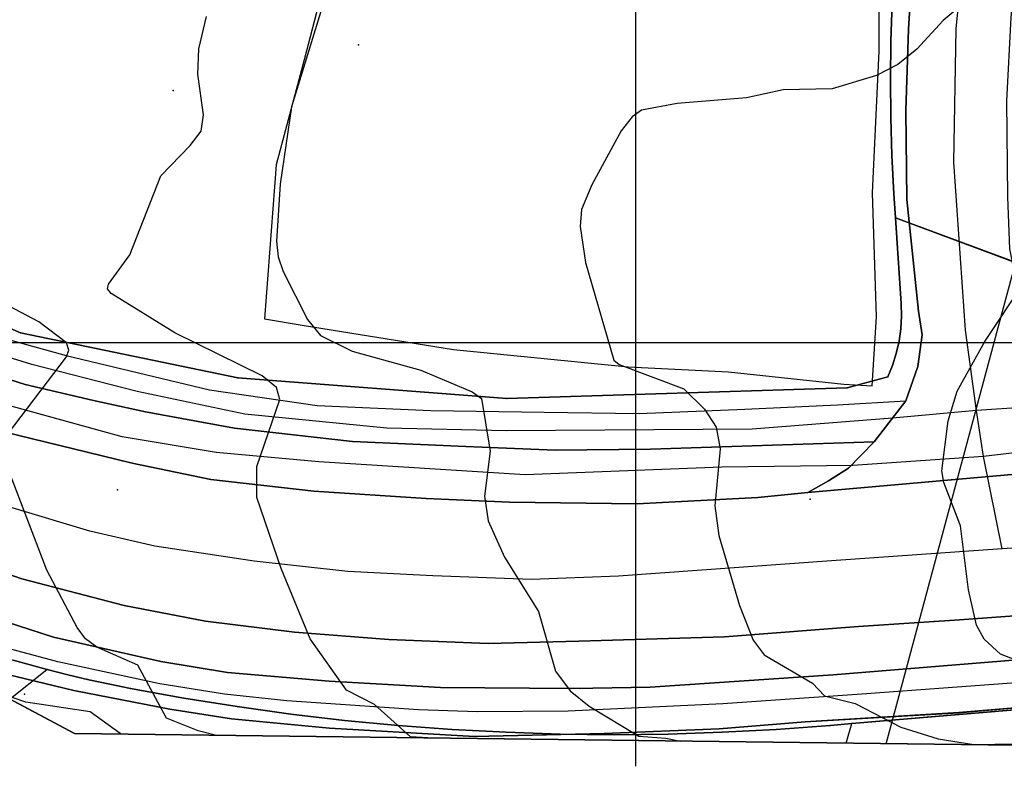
# Model space of a CAD drawing. Header units: inches. Extents: x 92347800 to 92626375, y 1600225090 to 1600386582.
# Tile 3 of 12: x 92413800 to 92471690, y 1600225090 to 1600268986. Entities that reach past the tile are written whole.
import ezdxf

# ---------------------------------------------------------------- set-up
doc = ezdxf.new("R2010")
doc.units = ezdxf.units.IN
doc.header["$MEASUREMENT"] = 0
for name, color, linetype in [('Adresse', 10, 'Continuous'), ('ArealressursFlate', 10, 'Continuous'), ('ArealressursGrense', 10, 'Continuous'), ('Bestillingspolygon', 10, 'Continuous'), ('Eiendomsgrense', 10, 'Continuous'), ('elveg20_v_kartverket_255_veglenke', 10, 'Continuous'), ('Gidtekst', 10, 'Continuous'), ('HøydeKurve', 10, 'Continuous'), ('KantUtsnitt', 10, 'Continuous'), ('Kumlokk', 10, 'Continuous'), ('Mast', 10, 'Continuous'), ('Rutenett', 10, 'Continuous'), ('SportIdrettPlass', 10, 'Continuous'), ('Teig', 10, 'Continuous'), ('Teiggrensepunkt', 10, 'Continuous'), ('Trase', 10, 'Continuous'), ('Vegdekkekant', 10, 'Continuous'), ('VegFiktivGrense', 10, 'Continuous'), ('VegGåendeOgSyklende', 10, 'Continuous'), ('VegKjørende', 10, 'Continuous')]:
    doc.layers.add(name, color=color, linetype=linetype)

# ---------------------------------------------------------------- blocks, each defined once
blk = doc.blocks.new('Alle data_NTM 10_NN2000_FeatureWriter_5_0_FMEBLOCK1')
at = {"layer": 'ArealressursFlate'}
for points in [[(-15660, -11590), (-15320, -8850), (-15010, -6840), (-14440, -2980), (-13720, 700), (-12810, 4370), (-11280, 10350), (-9450, 15690), (-8260, 18740), (-7900, 19680), (-6830, 22370), (-5140, 26540), (-2580, 33120), (-1180, 36700), (80, 39050), (360, 39580), (1370, 40610), (3270, 42050), (4370, 42660), (5980, 43350), (8180, 43830), (10180, 43960), (12460, 43680), (14220, 43270), (16770, 41490), (18820, 40060), (19490, 39340), (20280, 38000), (20940, 36820), (21430, 35390), (21730, 33680), (21910, 32150), (21820, 30490), (21580, 28990), (20990, 27270), (20510, 26260), (19800, 25130), (19060, 24250), (18080, 23210), (17050, 22340), (16010, 21670), (14540, 20920), (10630, 19330), (1670, 15830), (-310, 14950), (-2750, 12940), (-4580, 10660), (-5360, 8990), (-7350, 1610), (-9020, -7230), (-9540, -11340), (-9580, -11620), (-9970, -16030), (-10220, -20940), (-10170, -26600), (-10040, -29630), (-9200, -33900), (-8360, -36470), (-6120, -40440), (-5370, -41360), (-4630, -41930), (-3690, -42360), (-21910, -43960), (-20690, -43270), (-19520, -42530), (-18000, -40990), (-16140, -38570), (-15430, -36560), (-15170, -34690), (-15390, -33300), (-16090, -26740), (-16140, -21500), (-15980, -16730)], [(1070, 24290), (1470, 23470), (1940, 23080), (2280, 22980), (2960, 22990), (3560, 23050), (6430, 24100), (11420, 26160), (13770, 27260), (15190, 28880), (15890, 30650), (15980, 32130), (15870, 33580), (15390, 34710), (14430, 36080), (13420, 36970), (12120, 37690), (10560, 38060), (8990, 38040), (7520, 37490), (6350, 36900), (5330, 36080), (4530, 34910), (2910, 30340), (1210, 25800), (930, 24860)]]:
    blk.add_lwpolyline(points, close=True, dxfattribs=at)
blk = doc.blocks.new('Alle data_NTM 10_NN2000_FeatureWriter_5_0_FMEBLOCK2')
at = {"layer": 'VegKjørende'}
for points in [[(80, 39050, 111030), (360, 39580, 111040), (1370, 40610, 111050), (3270, 42050, 111100), (4370, 42660, 111150), (5980, 43350, 111180), (8180, 43830, 111180), (10180, 43960, 111180), (12460, 43680, 111280), (14220, 43270, 111290), (16770, 41490, 111240), (18820, 40060, 111220), (19490, 39340, 111220), (20280, 38000, 111170), (20940, 36820, 111130), (21430, 35390, 111110), (21730, 33680, 111050), (21910, 32150, 111030), (21820, 30490, 111010), (21580, 28990, 110990), (20990, 27270, 110950), (20510, 26260, 110830), (19800, 25130, 110780), (19060, 24250, 110780), (18080, 23210, 110740), (17050, 22340, 110720), (16010, 21670, 110700), (14540, 20920, 110540), (10630, 19330, 110240), (1670, 15830, 109750), (-310, 14950, 109650), (-2750, 12940, 109390), (-4580, 10660, 109340), (-5360, 8990, 109230), (-7350, 1610, 108840), (-9020, -7230, 108260), (-9540, -11340, 108060), (-9580, -11620, 108050), (-9970, -16030, 107910), (-10220, -20940, 107600), (-10170, -26600, 107250), (-10040, -29630, 107160), (-9200, -33900, 106980), (-8360, -36470, 106730), (-6120, -40440, 106510), (-5370, -41360, 106470), (-4630, -41930, 106440), (-3690, -42360, 106440), (-21910, -43960, 107560), (-20690, -43270, 107350), (-19520, -42530, 107280), (-18000, -40990, 107280), (-16140, -38570, 107090), (-15430, -36560, 107200), (-15170, -34690, 107240), (-15390, -33300, 107290), (-16090, -26740, 107530), (-16140, -21500, 107760), (-15980, -16730, 108150), (-15660, -11590, 108370), (-15320, -8850, 108410), (-15010, -6840, 108460), (-14440, -2980, 108550), (-13410, 1680, 108870), (-12850, 4240, 109170), (-10790, 11330, 109520), (-10770, 11420, 109520), (-7820, 19850, 109940), (-4250, 29410, 110410), (-1140, 36680, 110930)], [(1070, 24290, 109840), (1470, 23470, 109830), (1940, 23080, 109830), (2280, 22980, 109830), (2960, 22990, 109830), (3560, 23050, 109840), (6430, 24100, 110000), (11420, 26160, 110440), (13770, 27260, 110500), (15190, 28880, 110730), (15890, 30650, 110810), (15980, 32130, 110860), (15870, 33580, 110940), (15390, 34710, 110960), (14430, 36080, 111060), (13420, 36970, 111060), (12120, 37690, 111060), (10560, 38060, 111020), (8990, 38040, 111000), (7520, 37490, 110920), (6350, 36900, 110920), (5330, 36080, 110920), (4530, 34910, 110730), (2910, 30340, 110380), (1210, 25800, 110050), (930, 24860, 110010)]]:
    blk.add_polyline3d(points, close=True, dxfattribs=at)

msp = doc.modelspace()

# ---------------------------------------------------------------- linework, layer by layer
at = {"layer": 'Adresse'}
msp.add_point((92422818, 1600264829), dxfattribs=at)
at = {"layer": 'ArealressursFlate'}
for points in [[(92466380, 1600273560), (92466060, 1600268420), (92465900, 1600263650), (92465950, 1600258410), (92466650, 1600251850), (92466870, 1600250460), (92466610, 1600248590), (92465900, 1600246580), (92464040, 1600244160), (92450880, 1600243740), (92445290, 1600243680), (92440040, 1600243890), (92433360, 1600244190), (92426430, 1600244970), (92421190, 1600245940), (92418130, 1600246600), (92414120, 1600247530), (92408770, 1600249250)], [(92408770, 1600249250), (92414120, 1600247530), (92418130, 1600246600), (92421190, 1600245940), (92426430, 1600244970), (92433360, 1600244190), (92440040, 1600243890), (92445290, 1600243680), (92450880, 1600243740), (92464040, 1600244160), (92462520, 1600242620), (92461350, 1600241880), (92460130, 1600241190), (92457190, 1600240890), (92450100, 1600240520), (92442600, 1600240620), (92437700, 1600240840), (92431090, 1600241270), (92425040, 1600241960), (92420410, 1600242920), (92416880, 1600243780), (92412940, 1600244730)], [(92412940, 1600244730), (92416880, 1600243780), (92420410, 1600242920), (92425040, 1600241960), (92431090, 1600241270), (92437700, 1600240840), (92442600, 1600240620), (92450100, 1600240520), (92457190, 1600240890), (92460130, 1600241190), (92478350, 1600242790)], [(92408490, 1600237990), (92413930, 1600236120), (92419940, 1600234540), (92424720, 1600233620), (92429950, 1600232970), (92435500, 1600232540), (92441350, 1600232320), (92446670, 1600232440), (92455240, 1600232700), (92463110, 1600233300), (92469050, 1600233700), (92479870, 1600234490)], [(92479870, 1600234490), (92469050, 1600233700), (92463110, 1600233300), (92455240, 1600232700), (92446670, 1600232440), (92441350, 1600232320), (92435500, 1600232540), (92429950, 1600232970), (92424720, 1600233620), (92419940, 1600234540), (92413930, 1600236120), (92408490, 1600237990)], [(92409590, 1600234680), (92415780, 1600232690), (92422100, 1600231260), (92426010, 1600230610), (92432000, 1600230090), (92438550, 1600229730), (92446380, 1600229660), (92450870, 1600229750), (92461630, 1600230470), (92472450, 1600231350)], [(92472450, 1600231350), (92461630, 1600230470), (92450870, 1600229750), (92446380, 1600229660), (92438550, 1600229730), (92432000, 1600230090), (92426010, 1600230610), (92422100, 1600231260), (92415780, 1600232690), (92409590, 1600234680)], [(92472570, 1600228550), (92469020, 1600228240), (92459990, 1600227710), (92454920, 1600227300), (92448160, 1600227020), (92440540, 1600226850), (92432010, 1600227330), (92426260, 1600227880), (92422620, 1600228440), (92416990, 1600229540), (92411850, 1600230790)]]:
    msp.add_lwpolyline(points, dxfattribs=at)
at = {"layer": 'ArealressursGrense'}
for p, q in [((92465900, 1600246580), (92464040, 1600244160)), ((92478350, 1600242790), (92460130, 1600241190))]:
    msp.add_line(p, q, dxfattribs=at)
for points in [[(92466380, 1600273560), (92466060, 1600268420), (92465900, 1600263650), (92465950, 1600258410), (92466650, 1600251850), (92466870, 1600250460), (92466610, 1600248590), (92465900, 1600246580)], [(92460130, 1600241190), (92457190, 1600240890), (92450100, 1600240520), (92442600, 1600240620), (92437700, 1600240840), (92431090, 1600241270), (92425040, 1600241960), (92420410, 1600242920), (92416880, 1600243780), (92412940, 1600244730), (92407920, 1600246440), (92403110, 1600248350), (92397560, 1600250950), (92391400, 1600254720), (92387830, 1600257220), (92386450, 1600258300)], [(92464040, 1600244160), (92450880, 1600243740), (92445290, 1600243680), (92440040, 1600243890), (92433360, 1600244190), (92426430, 1600244970), (92421190, 1600245940), (92418130, 1600246600), (92414120, 1600247530), (92408770, 1600249250), (92403820, 1600251170), (92398400, 1600253830), (92394880, 1600255930)], [(92480280, 1600234530), (92480510, 1600233570), (92480380, 1600232840), (92479570, 1600231870), (92472450, 1600231350), (92461630, 1600230470), (92450870, 1600229750), (92446380, 1600229660), (92438550, 1600229730), (92432000, 1600230090), (92426010, 1600230610), (92422100, 1600231260), (92415780, 1600232690), (92409590, 1600234680), (92404160, 1600236550), (92400300, 1600238420), (92395320, 1600241170), (92391940, 1600243660), (92388430, 1600246680), (92386190, 1600248880)], [(92464040, 1600244160), (92462520, 1600242620), (92461350, 1600241880), (92460130, 1600241190)], [(92480280, 1600234530), (92479870, 1600234490), (92469050, 1600233700), (92463110, 1600233300), (92455240, 1600232700), (92446670, 1600232440), (92441350, 1600232320), (92435500, 1600232540), (92429950, 1600232970), (92424720, 1600233620), (92419940, 1600234540), (92413930, 1600236120), (92408490, 1600237990)], [(92407070, 1600232320), (92408320, 1600231880), (92411850, 1600230790), (92416990, 1600229540), (92422620, 1600228440), (92426260, 1600227880), (92432010, 1600227330), (92440540, 1600226850), (92448160, 1600227020), (92454920, 1600227300), (92459990, 1600227710), (92469020, 1600228240), (92472570, 1600228550), (92481500, 1600229320), (92486770, 1600229790), (92497780, 1600230530), (92505990, 1600230840), (92515740, 1600231170), (92518270, 1600231210), (92518720, 1600231120), (92519330, 1600230950)]]:
    msp.add_lwpolyline(points, dxfattribs=at)
at = {"layer": 'Bestillingspolygon'}
msp.add_lwpolyline([(92626349, 1600369817), (92451714, 1600386577), (92380721, 1600373117), (92356874, 1600346697), (92347800, 1600302329), (92365622, 1600254393), (92417025, 1600227014), (92571817, 1600225094)], close=True, dxfattribs=at)
at = {"layer": 'Eiendomsgrense'}
for p, q in [((92465200, 1600258750), (92465300, 1600257330)), ((92396560, 1600258060), (92413850, 1600250580)), ((92465300, 1600257330), (92465630, 1600252300)), ((92475010, 1600253720), (92465300, 1600257330)), ((92413850, 1600250580), (92426630, 1600247930)), ((92426630, 1600247930), (92442450, 1600246710)), ((92462450, 1600247350), (92464840, 1600247980)), ((92442450, 1600246710), (92462450, 1600247350)), ((92415410, 1600230780), (92413240, 1600229030)), ((92462720, 1600227600), (92491390, 1600230020)), ((92461450, 1600227490), (92462720, 1600227600)), ((92462400, 1600226450), (92462720, 1600227600))]:
    msp.add_line(p, q, dxfattribs=at)
for points in [[(92465100, 1600269980), (92465010, 1600267730), (92464990, 1600265490), (92465010, 1600263240), (92465080, 1600261000), (92465200, 1600258750)], [(92465630, 1600252300), (92465650, 1600251560), (92465610, 1600250820), (92465500, 1600250090), (92465340, 1600249360), (92465120, 1600248660), (92464840, 1600247980)], [(92403710, 1600234830), (92405610, 1600234030), (92407530, 1600233280), (92409480, 1600232580), (92411440, 1600231920), (92413420, 1600231330), (92415410, 1600230780)], [(92415410, 1600230780), (92416630, 1600230470), (92417860, 1600230180), (92419090, 1600229910), (92420320, 1600229670)], [(92420320, 1600229670), (92423450, 1600229090), (92426590, 1600228600), (92429740, 1600228150), (92432890, 1600227790), (92436050, 1600227490), (92439230, 1600227250), (92442400, 1600227090), (92445580, 1600226980), (92448750, 1600226950), (92451930, 1600226980), (92455110, 1600227090), (92458280, 1600227260), (92461450, 1600227490)]]:
    msp.add_lwpolyline(points, dxfattribs=at)
at = {"layer": 'elveg20_v_kartverket_255_veglenke'}
for p, q in [((92476190, 1600246414, 106600), (92470055, 1600246003, 107120)), ((92470465, 1600243311, 106960), (92470055, 1600246003, 107120)), ((92471559, 1600237870, 107829), (92470465, 1600243311, 106960)), ((92482196, 1600238614, 107169), (92471559, 1600237870, 107829))]:
    msp.add_line(p, q, dxfattribs=at)
for points in [[(92470055, 1600246003, 107120), (92469411, 1600250738, 107939), (92468716, 1600260611, 108339), (92468867, 1600268439, 108839), (92469450, 1600274393, 108939)], [(92470055, 1600246003, 107120), (92465125, 1600245556, 107170), (92456873, 1600244905, 107950), (92442417, 1600244820, 108920), (92435381, 1600244976, 109300), (92427044, 1600245803, 109980), (92420698, 1600247120, 110470), (92414512, 1600248709, 111060), (92408754, 1600250499, 111550), (92400942, 1600253697, 112250), (92396892, 1600255848, 112600)], [(92470465, 1600243311, 106960), (92462787, 1600242769, 107270), (92455090, 1600242670, 107840), (92443512, 1600242220, 108920), (92431393, 1600242995, 109670), (92425352, 1600243536, 110110), (92419820, 1600244466, 110470), (92411350, 1600246796, 111230), (92399695, 1600251171, 112270), (92395582, 1600253318, 112340)], [(92471559, 1600237870, 107829), (92461527, 1600237165, 108509), (92449012, 1600236264, 109419), (92443895, 1600236064, 109939), (92438087, 1600236287, 110219), (92433087, 1600236546, 110489), (92427593, 1600237142, 110869), (92421748, 1600238034, 111319), (92417917, 1600238917, 111569), (92413351, 1600240289, 111769), (92408568, 1600242027, 112109), (92404959, 1600243617, 112449), (92400285, 1600246235, 112909), (92393634, 1600249998, 113400)], [(92481481, 1600246630, 106179), (92476433, 1600244014, 106561), (92470465, 1600243311, 106960)], [(92482929, 1600230983, 107199), (92475854, 1600230245, 107709), (92463320, 1600229333, 108669), (92455132, 1600228767, 109299), (92446042, 1600228338, 109999), (92440693, 1600228302, 110319), (92437238, 1600228410, 110539), (92429514, 1600228939, 111149), (92425837, 1600229341, 111379), (92422037, 1600229936, 111649), (92416052, 1600231239, 112099), (92412171, 1600232278, 112339), (92407079, 1600233995, 112689), (92403115, 1600235500, 113069), (92400385, 1600236831, 113289), (92395809, 1600239345, 113679), (92393282, 1600241062, 113335), (92389853, 1600243803, 112840)]]:
    msp.add_polyline3d(points, dxfattribs=at)
at = {"layer": 'Gidtekst'}
msp.add_point((92433716, 1600267513), dxfattribs=at)
at = {"layer": 'HøydeKurve'}
for points in [[(92469980, 1600270530, 108000), (92468100, 1600268930, 108000), (92466540, 1600267260, 108000), (92465430, 1600266360, 108000), (92464170, 1600265710, 108000), (92461560, 1600264930, 108000), (92458690, 1600264870, 108000), (92456540, 1600264400, 108000), (92452460, 1600264050, 108000), (92450350, 1600263670, 108000), (92449810, 1600263270, 108000), (92449160, 1600262450, 108000), (92447430, 1600259270, 108000), (92446840, 1600257830, 108000), (92446760, 1600256820, 108000), (92447060, 1600254710, 108000), (92448740, 1600248960, 108000), (92449040, 1600248710, 108000), (92452850, 1600247280, 108000), (92454060, 1600246090, 108000), (92454740, 1600245020, 108000), (92454990, 1600243760, 108000), (92454680, 1600240400, 108000), (92454910, 1600238660, 108000), (92456120, 1600234540, 108000), (92456920, 1600232510, 108000), (92457580, 1600231650, 108000), (92460420, 1600229970, 108000), (92461110, 1600229230, 108000), (92462930, 1600228780, 108000), (92465610, 1600227400, 108000), (92467800, 1600226700, 108000), (92469900, 1600226380, 108000), (92476120, 1600226470, 108000)], [(92431640, 1600269910, 109000), (92429780, 1600263870, 109000), (92429120, 1600259310, 109000), (92428890, 1600255960, 109000), (92428990, 1600255050, 109000), (92429300, 1600254180, 109000), (92430730, 1600251350, 109000), (92431490, 1600250410, 109000), (92433340, 1600249490, 109000), (92437380, 1600248380, 109000), (92440400, 1600247110, 109000), (92440960, 1600246710, 109000), (92441470, 1600243620, 109000), (92441120, 1600240970, 109000), (92441340, 1600239520, 109000), (92442300, 1600237390, 109000), (92444310, 1600234200, 109000), (92445310, 1600230680, 109000), (92446170, 1600229530, 109000), (92447290, 1600228620, 109000), (92450200, 1600226870, 109000), (92451790, 1600226740, 109000), (92452660, 1600226570, 109000)], [(92437790, 1600226760, 110000), (92436770, 1600226830, 110000), (92434670, 1600228730, 110000), (92433020, 1600229560, 110000), (92430870, 1600232580, 110000), (92429180, 1600236720, 110000), (92427740, 1600240890, 110000), (92427750, 1600242720, 110000), (92429100, 1600246650, 110000), (92428900, 1600247360, 110000), (92428060, 1600248050, 110000), (92422930, 1600250570, 110000), (92419170, 1600252880, 110000), (92418970, 1600253170, 110000), (92419030, 1600253430, 110000), (92420270, 1600255170, 110000), (92422100, 1600259810, 110000), (92423830, 1600261580, 110000), (92424460, 1600262440, 110000), (92424610, 1600263400, 110000), (92424280, 1600265780, 110000), (92424330, 1600267280, 110000), (92424780, 1600269170, 110000)], [(92472420, 1600231310, 107000), (92471460, 1600231690, 107000), (92470500, 1600232560, 107000), (92470060, 1600233380, 107000), (92469590, 1600235460, 107000), (92469110, 1600239230, 107000), (92468130, 1600241770, 107000), (92468010, 1600242460, 107000), (92468390, 1600245410, 107000), (92468910, 1600247140, 107000), (92470540, 1600250060, 107000), (92472830, 1600253520, 107000)], [(92412770, 1600244190, 111000), (92416560, 1600249170, 111000), (92416690, 1600249560, 111000), (92416560, 1600249990, 111000), (92414920, 1600251230, 111000), (92412080, 1600252710, 111000)], [(92425380, 1600226910, 111000), (92424290, 1600227180, 111000), (92422430, 1600227930, 111000), (92420750, 1600231030, 111000), (92418340, 1600232100, 111000), (92417670, 1600232590, 111000), (92417170, 1600233250, 111000), (92415400, 1600236620, 111000), (92412840, 1600243290, 111000)], [(92419800, 1600226980, 112000), (92419710, 1600227010, 112000), (92417950, 1600228290, 112000), (92414160, 1600228860, 112000), (92412530, 1600229410, 112000)]]:
    msp.add_polyline3d(points, dxfattribs=at)
at = {"layer": 'KantUtsnitt'}
msp.add_line((92490030, 1600226110), (92462400, 1600226450), dxfattribs=at)
for points in [[(92626350, 1600369820), (92571820, 1600225090), (92417030, 1600227020), (92365620, 1600254390), (92347800, 1600302330), (92356880, 1600346700), (92380720, 1600373120), (92451710, 1600386580), (92626350, 1600369820)], [(92626350, 1600369820), (92571820, 1600225090), (92417030, 1600227020), (92365620, 1600254390), (92347800, 1600302330), (92356880, 1600346700), (92380720, 1600373120), (92451710, 1600386580), (92626350, 1600369820)], [(92519630, 1600225740), (92417030, 1600227020), (92407070, 1600232320)], [(92462400, 1600226450), (92417030, 1600227020), (92413240, 1600229030)]]:
    msp.add_lwpolyline(points, dxfattribs=at)
for points in [[(92432740, 1600382980, 127290), (92451710, 1600386580, 127290), (92626350, 1600369820, 127290), (92571820, 1600225090, 127290), (92417030, 1600227020, 127290), (92365620, 1600254390, 127290), (92347800, 1600302330, 127290), (92356880, 1600346700, 127290), (92380720, 1600373120, 127290), (92432740, 1600382980, 127290)], [(92519630, 1600225740, 104060), (92417030, 1600227020, 111010), (92407070, 1600232320, 111770)]]:
    msp.add_polyline3d(points, dxfattribs=at)
at = {"layer": 'Kumlokk'}
for p in [(92419560, 1600241340, 110410), (92460280, 1600240800, 107480)]:
    msp.add_point(p, dxfattribs=at)
at = {"layer": 'Mast'}
for p in [(92465530, 1600249980, 107350), (92414080, 1600229340, 111460)]:
    msp.add_point(p, dxfattribs=at)
at = {"layer": 'Rutenett'}
for p, q in [((92450000, 1600386577), (92450000, 1600225094)), ((92347800, 1600250000), (92626349, 1600250000))]:
    msp.add_line(p, q, dxfattribs=at)
at = {"layer": 'SportIdrettPlass'}
msp.add_polyline3d([(92462260, 1600247560, 107370), (92463920, 1600247460, 107270), (92464170, 1600251520, 107300), (92463940, 1600258800, 107550), (92464340, 1600267140, 108060), (92464320, 1600274740, 108600), (92460000, 1600276030, 108730), (92448660, 1600278320, 108920), (92435370, 1600281320, 109220), (92432070, 1600272580, 108960), (92430520, 1600266620, 108890), (92428880, 1600260460, 108890), (92428200, 1600251390, 108890), (92430400, 1600251030, 108710), (92439300, 1600249590, 108480), (92449580, 1600248580, 107920), (92455480, 1600248290, 107550)], close=True, dxfattribs=at)
at = {"layer": 'Teig'}
for points in [[(92475010, 1600253720), (92465300, 1600257330), (92465200, 1600258750), (92465080, 1600261000), (92465010, 1600263240), (92464990, 1600265490), (92465010, 1600267730), (92465100, 1600269980), (92475710, 1600277760)], [(92465100, 1600269980), (92465010, 1600267730), (92464990, 1600265490), (92465010, 1600263240), (92465080, 1600261000), (92465200, 1600258750), (92465300, 1600257330), (92465630, 1600252300), (92465650, 1600251560), (92465610, 1600250820), (92465500, 1600250090), (92465340, 1600249360), (92465120, 1600248660), (92464840, 1600247980), (92462450, 1600247350), (92442450, 1600246710), (92426630, 1600247930), (92413850, 1600250580), (92396560, 1600258060)], [(92396560, 1600258060), (92413850, 1600250580), (92426630, 1600247930), (92442450, 1600246710), (92462450, 1600247350), (92464840, 1600247980), (92465120, 1600248660), (92465340, 1600249360), (92465500, 1600250090), (92465610, 1600250820), (92465650, 1600251560), (92465630, 1600252300), (92465300, 1600257330), (92475010, 1600253720)], [(92491390, 1600230020), (92462720, 1600227600), (92461450, 1600227490), (92458280, 1600227260), (92455110, 1600227090), (92451930, 1600226980), (92448750, 1600226950), (92445580, 1600226980), (92442400, 1600227090), (92439230, 1600227250), (92436050, 1600227490), (92432890, 1600227790), (92429740, 1600228150), (92426590, 1600228600), (92423450, 1600229090), (92420320, 1600229670), (92419090, 1600229910), (92417860, 1600230180), (92416630, 1600230470), (92415410, 1600230780), (92413420, 1600231330)]]:
    msp.add_lwpolyline(points, dxfattribs=at)
for points in [[(92403280, 1600234340), (92403710, 1600234830), (92405610, 1600234030), (92407530, 1600233280), (92409480, 1600232580), (92411440, 1600231920), (92413420, 1600231330), (92415410, 1600230780), (92413240, 1600229030)], [(92462400, 1600226450), (92462720, 1600227600), (92491390, 1600230020), (92490030, 1600226110)]]:
    msp.add_lwpolyline(points, close=True, dxfattribs=at)
at = {"layer": 'Teiggrensepunkt'}
for p in [(92465200, 1600258750), (92465300, 1600257330), (92465630, 1600252300), (92413850, 1600250580), (92426630, 1600247930), (92464840, 1600247980), (92462450, 1600247350), (92442450, 1600246710), (92415410, 1600230780), (92420320, 1600229670), (92462720, 1600227600), (92461450, 1600227490)]:
    msp.add_point(p, dxfattribs=at)
at = {"layer": 'Trase'}
msp.add_polyline3d([(92464740, 1600226420, 136390), (92488460, 1600314560, 131700), (92506050, 1600381370, 142340)], dxfattribs=at)
at = {"layer": 'Vegdekkekant'}
for points in [[(92466380, 1600273560, 108370), (92466060, 1600268420, 108150), (92465900, 1600263650, 107760), (92465950, 1600258410, 107530), (92466650, 1600251850, 107290), (92466870, 1600250460, 107240), (92466610, 1600248590, 107200), (92465900, 1600246580, 107090)], [(92460130, 1600241190, 107560), (92457190, 1600240890, 107730), (92450100, 1600240520, 108200), (92442600, 1600240620, 108900), (92437700, 1600240840, 109340), (92431090, 1600241270, 109760), (92425040, 1600241960, 110100), (92420410, 1600242920, 110500), (92416880, 1600243780, 110630), (92412940, 1600244730, 111020), (92407920, 1600246440, 111310), (92403110, 1600248350, 111850), (92397560, 1600250950, 112430), (92391400, 1600254720, 112970), (92387830, 1600257220, 113350), (92386450, 1600258300, 113420)], [(92421190, 1600245940, 110460), (92418130, 1600246600, 111000), (92414120, 1600247530, 111290), (92408770, 1600249250, 111530), (92403820, 1600251170, 112100), (92398400, 1600253830, 112520), (92397860, 1600254160, 112560)], [(92408250, 1600251540, 111870), (92416540, 1600249250, 111130), (92424960, 1600247220, 110530), (92431290, 1600246310, 109890), (92437970, 1600246000, 109360), (92444640, 1600245910, 109080), (92450230, 1600245830, 108400), (92456440, 1600246080, 107920), (92461890, 1600246340, 107460), (92465900, 1600246580, 107090)], [(92480280, 1600234530, 106210), (92480510, 1600233570, 106340), (92480380, 1600232840, 106370), (92479570, 1600231870, 106460), (92472450, 1600231350, 106950), (92461630, 1600230470, 107800), (92450870, 1600229750, 108620), (92446380, 1600229660, 109050), (92438550, 1600229730, 109500), (92432000, 1600230090, 109970), (92426010, 1600230610, 110430), (92422100, 1600231260, 110740), (92415780, 1600232690, 111220), (92409590, 1600234680, 111540), (92404160, 1600236550, 111990), (92400300, 1600238420, 112270), (92395320, 1600241170, 112680), (92391940, 1600243660, 112860), (92388430, 1600246680, 113200), (92386190, 1600248880, 113270)], [(92464040, 1600244160, 107280), (92450880, 1600243740, 108400), (92445290, 1600243680, 108850), (92440040, 1600243890, 109240), (92433360, 1600244190, 109550), (92426430, 1600244970, 110070), (92421190, 1600245940, 110460)], [(92480280, 1600234530, 106210), (92479870, 1600234490, 106230), (92469050, 1600233700, 106890), (92463110, 1600233300, 107460), (92455240, 1600232700, 108070), (92446670, 1600232440, 108720), (92441350, 1600232320, 109180), (92435500, 1600232540, 109550), (92429950, 1600232970, 109960), (92424720, 1600233620, 110420), (92419940, 1600234540, 110630), (92413930, 1600236120, 111100), (92408490, 1600237990, 111450)], [(92407070, 1600232320, 111770), (92408320, 1600231880, 111700), (92411850, 1600230790, 111420), (92416990, 1600229540, 111090), (92422620, 1600228440, 110680), (92426260, 1600227880, 110490), (92432010, 1600227330, 110070), (92440540, 1600226850, 109520), (92448160, 1600227020, 109060), (92454920, 1600227300, 108470), (92459990, 1600227710, 108000), (92469020, 1600228250, 107420), (92472570, 1600228550, 107100), (92481500, 1600229320, 106510), (92486770, 1600229790, 106060), (92497780, 1600230530, 105240), (92505990, 1600230840, 104690), (92515740, 1600231170, 103930), (92518270, 1600231210, 103750), (92518720, 1600231120, 103730), (92519330, 1600230950, 103700)]]:
    msp.add_polyline3d(points, dxfattribs=at)
at = {"layer": 'VegFiktivGrense'}
for p, q in [((92465900, 1600246580, 107090), (92464040, 1600244160, 107280)), ((92478350, 1600242790, 106440), (92460130, 1600241190, 107560))]:
    msp.add_line(p, q, dxfattribs=at)
msp.add_polyline3d([(92464040, 1600244160, 107280), (92462520, 1600242620, 107280), (92461350, 1600241880, 107350), (92460130, 1600241190, 107560)], dxfattribs=at)
at = {"layer": 'VegGåendeOgSyklende'}
for points in [[(92409590, 1600234680, 111540), (92415780, 1600232690, 111220), (92422100, 1600231260, 110740), (92426010, 1600230610, 110430), (92432000, 1600230090, 109970), (92438550, 1600229730, 109500), (92446380, 1600229660, 109050), (92450870, 1600229750, 108620), (92461630, 1600230470, 107800), (92472450, 1600231350, 106950)], [(92472570, 1600228550, 107100), (92469020, 1600228250, 107420), (92459990, 1600227710, 108000), (92454920, 1600227300, 108470), (92448160, 1600227020, 109060), (92440540, 1600226850, 109520), (92432010, 1600227330, 110070), (92426260, 1600227880, 110490), (92422620, 1600228440, 110680), (92416990, 1600229540, 111090), (92411850, 1600230790, 111420)]]:
    msp.add_polyline3d(points, dxfattribs=at)
at = {"layer": 'VegKjørende'}
for points in [[(92412940, 1600244730, 111020), (92416880, 1600243780, 110630), (92420410, 1600242920, 110500), (92425040, 1600241960, 110100), (92431090, 1600241270, 109760), (92437700, 1600240840, 109340), (92442600, 1600240620, 108900), (92450100, 1600240520, 108200), (92457190, 1600240890, 107730), (92460130, 1600241190, 107560), (92478350, 1600242790, 106440)], [(92479870, 1600234490, 106230), (92469050, 1600233700, 106890), (92463110, 1600233300, 107460), (92455240, 1600232700, 108070), (92446670, 1600232440, 108720), (92441350, 1600232320, 109180), (92435500, 1600232540, 109550), (92429950, 1600232970, 109960), (92424720, 1600233620, 110420), (92419940, 1600234540, 110630), (92413930, 1600236120, 111100), (92408490, 1600237990, 111450)]]:
    msp.add_polyline3d(points, dxfattribs=at)

# ---------------------------------------------------------------- block references
at = {"layer": 'ArealressursFlate'}
msp.add_blockref('Alle data_NTM 10_NN2000_FeatureWriter_5_0_FMEBLOCK1', (92482040, 1600285150), dxfattribs=at)
at = {"layer": 'VegKjørende'}
msp.add_blockref('Alle data_NTM 10_NN2000_FeatureWriter_5_0_FMEBLOCK2', (92482040, 1600285150), dxfattribs=at)

doc.saveas('drawing.dxf')
